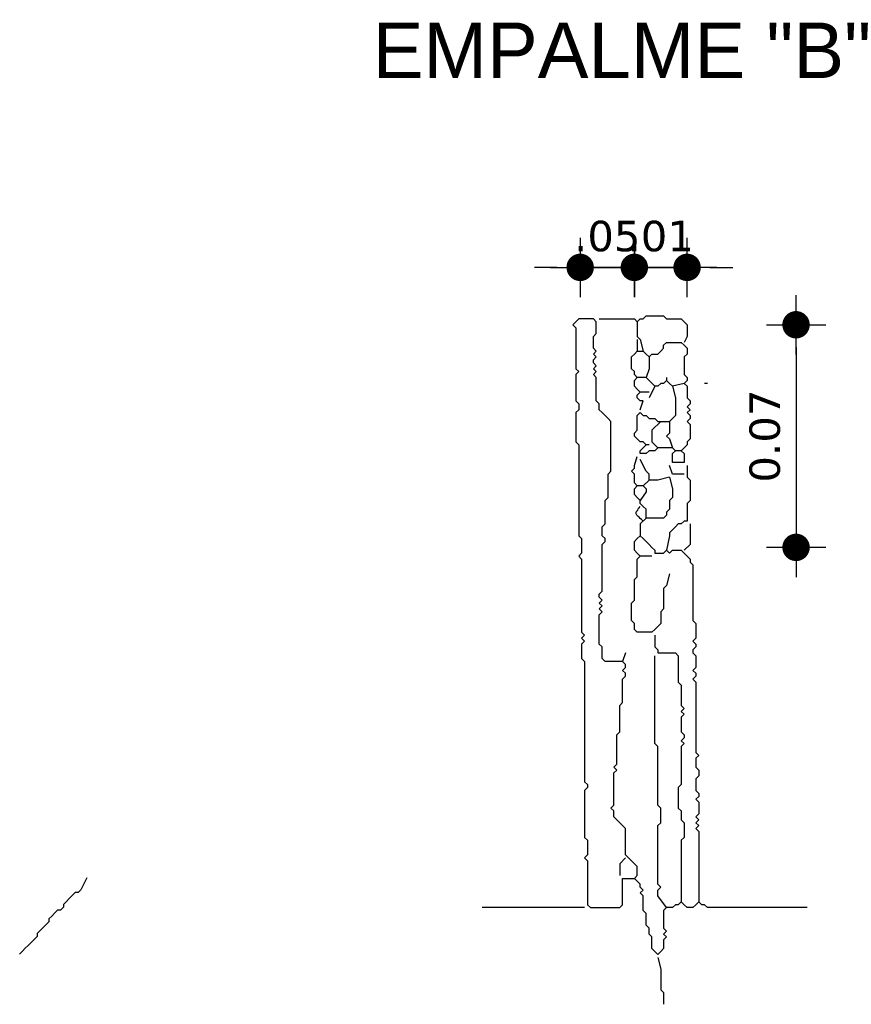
# Model space of a CAD drawing. Header units: metres. Extents: x 3221 to 4131, y 3282 to 4239.
# Tile 39 of 84: x 3273.45 to 3275.64, y 4226.82 to 4229.4. Entities that reach past the tile are written whole.
import ezdxf

# ---------------------------------------------------------------- set-up
doc = ezdxf.new("R2010")
doc.units = ezdxf.units.M
doc.layers.add('Cotas', color=7, linetype='Continuous')
doc.styles.get("Standard").update_dxf_attribs({"font": 'arial.ttf'})
doc.styles.add('verdana', font='verdana.ttf')
doc.dimstyles.new('ISO', dxfattribs={"dimtxt": 0.08, "dimasz": 0.06, "dimexe": 0.1, "dimexo": 0.1, "dimgap": 0.04, "dimtad": 1, "dimzin": 1, "dimdsep": 46, "dimtxsty": 'verdana', "dimblk1": 'PAB', "dimblk2": 'PAB', "dimsah": 1, "dimcen": 0, "dimse1": 1, "dimse2": 1, "dimclrd": 7, "dimclre": 8, "dimclrt": 7, "dimadec": 0, "dimazin": 0, "dimtfac": 1, "dimtix": 1, "dimtmove": 0, "dimatfit": 3, "dimldrblk": 'PAB', "dimfxl": 0.1, "dimtvp": 1, "dimtolj": 1, "dimtzin": 1, "dimarcsym": 0})

# ---------------------------------------------------------------- blocks, each defined once
blk = doc.blocks.new('PAB')
at = {"layer": 'Cotas'}
for p, q in [((0, 1.3), (0, -1.3)), ((-1.3, 0), (1.3, 0))]:
    blk.add_line(p, q, dxfattribs=at)
at = {"layer": 'Cotas', "const_width": 0.6}
blk.add_lwpolyline([(-0.3, 0, 1), (0.3, 0, 1)], format="xyb", close=True, dxfattribs=at)
blk = doc.blocks.new('*D1225')
at = {"color": 7, "lineweight": -2, "transparency": 16777216}
for p, q in [((3274.8667, 4228.7526), (3274.8067, 4228.7526)), ((3274.9267, 4228.7526), (3275.069, 4228.7526)), ((3275.129, 4228.7526), (3275.189, 4228.7526))]:
    blk.add_line(p, q, dxfattribs=at)
at = {"layer": 'Defpoints', "color": 0, "transparency": 16777216}
for p in [(3275.069, 4228.7526), (3274.9267, 4228.6173), (3275.069, 4228.6173)]:
    blk.add_point(p, dxfattribs=at)
at = {"color": 7, "lineweight": -2, "transparency": 16777216, "xscale": 0.06, "yscale": 0.06, "zscale": 0.06}
blk.add_blockref('PAB', (3274.9267, 4228.7526), dxfattribs=at)
at = {"color": 7, "lineweight": -2, "transparency": 16777216, "xscale": 0.06, "yscale": 0.06, "zscale": 0.06, "rotation": 180}
blk.add_blockref('PAB', (3275.069, 4228.7526), dxfattribs=at)
at = {"color": 7, "transparency": 16777216, "insert": (3274.9979, 4228.8342), "char_height": 0.08, "attachment_point": 5, "style": 'verdana'}
blk.add_mtext('\\A1;.05', dxfattribs=at)
blk = doc.blocks.new('*D1226')
at = {"color": 7, "lineweight": -2, "transparency": 16777216}
for p, q in [((3275.009, 4228.7526), (3274.949, 4228.7526)), ((3275.069, 4228.7526), (3275.2075, 4228.7526)), ((3275.2675, 4228.7526), (3275.3275, 4228.7526))]:
    blk.add_line(p, q, dxfattribs=at)
at = {"layer": 'Defpoints', "color": 0, "transparency": 16777216}
for p in [(3275.2075, 4228.7526), (3275.069, 4228.6173), (3275.2075, 4228.5865)]:
    blk.add_point(p, dxfattribs=at)
at = {"color": 7, "lineweight": -2, "transparency": 16777216, "xscale": 0.06, "yscale": 0.06, "zscale": 0.06}
blk.add_blockref('PAB', (3275.069, 4228.7526), dxfattribs=at)
at = {"color": 7, "lineweight": -2, "transparency": 16777216, "xscale": 0.06, "yscale": 0.06, "zscale": 0.06, "rotation": 180}
blk.add_blockref('PAB', (3275.2075, 4228.7526), dxfattribs=at)
at = {"color": 7, "transparency": 16777216, "insert": (3275.1382, 4228.8342), "char_height": 0.08, "attachment_point": 5, "style": 'verdana'}
blk.add_mtext('\\A1;.01', dxfattribs=at)
blk = doc.blocks.new('*D1227')
at = {"color": 7, "lineweight": -2, "transparency": 16777216}
blk.add_line((3275.4936, 4228.5419), (3275.4936, 4228.0773), dxfattribs=at)
at = {"layer": 'Defpoints', "color": 0, "transparency": 16777216}
for p in [(3275.2075, 4228.6019), (3275.2075, 4228.0173), (3275.4936, 4228.0173)]:
    blk.add_point(p, dxfattribs=at)
at = {"color": 7, "lineweight": -2, "transparency": 16777216, "xscale": 0.06, "yscale": 0.06, "zscale": 0.06}
for p, rotation in [((3275.4936, 4228.6019), 90), ((3275.4936, 4228.0173), 270)]:
    blk.add_blockref('PAB', p, dxfattribs=dict(at, rotation=rotation))
at = {"color": 7, "transparency": 16777216, "insert": (3275.412, 4228.3096), "char_height": 0.08, "attachment_point": 5, "rotation": 90, "style": 'verdana'}
blk.add_mtext('\\A1;0.07', dxfattribs=at)

msp = doc.modelspace()

# ---------------------------------------------------------------- linework, layer by layer
for points in [[(3274.9767, 4228.6173), (3275.0075, 4228.6173), (3275.0152, 4228.6173), (3275.0229, 4228.6173), (3275.0305, 4228.6173), (3275.0382, 4228.6173), (3275.0459, 4228.6173), (3275.0536, 4228.6173), (3275.0613, 4228.6173), (3275.069, 4228.6173), (3275.0767, 4228.6096), (3275.0844, 4228.6173), (3275.0921, 4228.6173), (3275.0998, 4228.625), (3275.1075, 4228.625), (3275.1152, 4228.625), (3275.1229, 4228.625), (3275.1305, 4228.625), (3275.1382, 4228.625), (3275.1459, 4228.625), (3275.1536, 4228.6173), (3275.1613, 4228.6173), (3275.169, 4228.6173), (3275.1767, 4228.6173), (3275.1844, 4228.6173), (3275.1921, 4228.6173), (3275.1998, 4228.6096), (3275.2075, 4228.6019), (3275.2075, 4228.5942), (3275.2075, 4228.5865), (3275.2075, 4228.5788), (3275.2075, 4228.5711), (3275.1998, 4228.5557)], [(3275.5229, 4227.0711), (3275.4921, 4227.0711), (3275.4844, 4227.0711), (3275.4767, 4227.0711), (3275.469, 4227.0711), (3275.4613, 4227.0711), (3275.4536, 4227.0711), (3275.4459, 4227.0711), (3275.4382, 4227.0711), (3275.4305, 4227.0711), (3275.4229, 4227.0711), (3275.4152, 4227.0711), (3275.4075, 4227.0711), (3275.3998, 4227.0711), (3275.3921, 4227.0711), (3275.3844, 4227.0711), (3275.3767, 4227.0711), (3275.369, 4227.0711), (3275.3613, 4227.0711), (3275.3536, 4227.0711), (3275.3459, 4227.0711), (3275.3382, 4227.0711), (3275.3305, 4227.0711), (3275.3229, 4227.0711), (3275.3152, 4227.0711), (3275.3075, 4227.0711), (3275.2998, 4227.0711), (3275.2921, 4227.0711), (3275.2844, 4227.0711), (3275.2767, 4227.0711), (3275.269, 4227.0711), (3275.2613, 4227.0711), (3275.2536, 4227.0788), (3275.2459, 4227.0788), (3275.2382, 4227.0865), (3275.2305, 4227.0788), (3275.2229, 4227.0711), (3275.2152, 4227.0711), (3275.2075, 4227.0711), (3275.1998, 4227.0788), (3275.1921, 4227.0865), (3275.1844, 4227.0788), (3275.1767, 4227.0788), (3275.169, 4227.0711), (3275.1613, 4227.0711), (3275.1536, 4227.0711), (3275.1459, 4227.0634), (3275.1459, 4227.0557), (3275.1459, 4227.048), (3275.1459, 4227.0403), (3275.1459, 4227.0326), (3275.1459, 4227.025), (3275.1459, 4227.0173), (3275.1536, 4227.0096), (3275.1459, 4227.0019), (3275.1536, 4226.9942), (3275.1459, 4226.9865), (3275.1459, 4226.9788), (3275.1459, 4226.9711), (3275.1459, 4226.9634), (3275.1382, 4226.9557), (3275.1305, 4226.948), (3275.1229, 4226.9557), (3275.1152, 4226.9634), (3275.1152, 4226.9711), (3275.1152, 4226.9788), (3275.1152, 4226.9865), (3275.1152, 4226.9942), (3275.1075, 4227.0019), (3275.1075, 4227.0096), (3275.1075, 4227.0173), (3275.0998, 4227.025), (3275.0998, 4227.0326), (3275.0998, 4227.0403), (3275.0998, 4227.048), (3275.0998, 4227.0557), (3275.0921, 4227.0634), (3275.0921, 4227.0711), (3275.0921, 4227.0788), (3275.0921, 4227.0865), (3275.0921, 4227.0942), (3275.0921, 4227.1019), (3275.0844, 4227.1096), (3275.0921, 4227.1173), (3275.0844, 4227.125), (3275.0844, 4227.1326), (3275.0767, 4227.1403), (3275.069, 4227.148), (3275.0767, 4227.1557), (3275.0767, 4227.1634), (3275.0767, 4227.1711), (3275.0767, 4227.1788), (3275.069, 4227.1865), (3275.0613, 4227.1942), (3275.0536, 4227.2019), (3275.0459, 4227.2096), (3275.0459, 4227.2173), (3275.0459, 4227.225), (3275.0459, 4227.2326), (3275.0459, 4227.2403), (3275.0459, 4227.248), (3275.0459, 4227.2557), (3275.0459, 4227.2634), (3275.0459, 4227.2711), (3275.0459, 4227.2788), (3275.0382, 4227.2865), (3275.0305, 4227.2942), (3275.0229, 4227.3019), (3275.0152, 4227.3096), (3275.0152, 4227.3173), (3275.0152, 4227.325), (3275.0075, 4227.3326), (3275.0152, 4227.3403), (3275.0152, 4227.348), (3275.0152, 4227.3557), (3275.0152, 4227.3634), (3275.0152, 4227.3711), (3275.0152, 4227.3788), (3275.0152, 4227.3865), (3275.0152, 4227.3942), (3275.0152, 4227.4019), (3275.0152, 4227.4096), (3275.0152, 4227.4173), (3275.0152, 4227.425), (3275.0229, 4227.4326), (3275.0152, 4227.4403), (3275.0229, 4227.448), (3275.0229, 4227.4557), (3275.0229, 4227.4634), (3275.0229, 4227.4711), (3275.0229, 4227.4788), (3275.0229, 4227.4865), (3275.0229, 4227.4942), (3275.0229, 4227.5019), (3275.0229, 4227.5096), (3275.0229, 4227.5173), (3275.0229, 4227.525), (3275.0305, 4227.5326), (3275.0305, 4227.5403), (3275.0305, 4227.548), (3275.0305, 4227.5557), (3275.0305, 4227.5634), (3275.0305, 4227.5711), (3275.0305, 4227.5788), (3275.0305, 4227.5865), (3275.0305, 4227.5942), (3275.0305, 4227.6019), (3275.0382, 4227.6096), (3275.0382, 4227.6173), (3275.0382, 4227.625), (3275.0382, 4227.6326), (3275.0382, 4227.6403), (3275.0382, 4227.648), (3275.0382, 4227.6557), (3275.0382, 4227.6634), (3275.0382, 4227.6711), (3275.0459, 4227.6788), (3275.0459, 4227.6865), (3275.0382, 4227.6942), (3275.0459, 4227.7019), (3275.0459, 4227.7096), (3275.0382, 4227.7173), (3275.0305, 4227.7173), (3275.0229, 4227.7173), (3275.0152, 4227.7173), (3275.0075, 4227.7173), (3274.9998, 4227.7173), (3274.9921, 4227.7173), (3274.9844, 4227.725), (3274.9844, 4227.7326), (3274.9844, 4227.7403), (3274.9844, 4227.748), (3274.9844, 4227.7557), (3274.9767, 4227.7634), (3274.9767, 4227.7711), (3274.9767, 4227.7788), (3274.9767, 4227.7865), (3274.9767, 4227.7942), (3274.9767, 4227.8019), (3274.9767, 4227.8096), (3274.9767, 4227.8173), (3274.9767, 4227.825), (3274.9767, 4227.8326), (3274.9767, 4227.8403), (3274.9844, 4227.848), (3274.9767, 4227.8557), (3274.9844, 4227.8634), (3274.9767, 4227.8711), (3274.9844, 4227.8788), (3274.9767, 4227.8865), (3274.9767, 4227.8942), (3274.9844, 4227.9019), (3274.9844, 4227.9096), (3274.9844, 4227.9173), (3274.9844, 4227.925), (3274.9844, 4227.9326), (3274.9844, 4227.9403), (3274.9844, 4227.948), (3274.9844, 4227.9557), (3274.9844, 4227.9634), (3274.9844, 4227.9711), (3274.9844, 4227.9788), (3274.9844, 4227.9865), (3274.9844, 4227.9942), (3274.9844, 4228.0019), (3274.9844, 4228.0096), (3274.9844, 4228.0173), (3274.9844, 4228.025), (3274.9921, 4228.0326), (3274.9921, 4228.0403), (3274.9844, 4228.048), (3274.9844, 4228.0557), (3274.9844, 4228.0634), (3274.9844, 4228.0711), (3274.9921, 4228.0788), (3274.9921, 4228.0865), (3274.9921, 4228.0942), (3274.9921, 4228.1019), (3274.9921, 4228.1096), (3274.9921, 4228.1173), (3274.9921, 4228.125), (3274.9921, 4228.1326), (3274.9921, 4228.1403), (3274.9998, 4228.148), (3274.9998, 4228.1557), (3274.9998, 4228.1634), (3274.9998, 4228.1711), (3274.9998, 4228.1788), (3274.9998, 4228.1865), (3274.9998, 4228.1942), (3274.9998, 4228.2019), (3274.9998, 4228.2096), (3275.0075, 4228.2173), (3275.0075, 4228.225), (3275.0075, 4228.2326), (3275.0075, 4228.2403), (3275.0075, 4228.248), (3275.0075, 4228.2557), (3275.0075, 4228.2634), (3275.0075, 4228.2711), (3275.0075, 4228.2788), (3275.0075, 4228.2865), (3275.0075, 4228.2942), (3275.0075, 4228.3019), (3275.0075, 4228.3096), (3275.0075, 4228.3173), (3275.0075, 4228.325), (3275.0075, 4228.3326), (3275.0075, 4228.3403), (3275.0075, 4228.348), (3274.9998, 4228.3557), (3274.9921, 4228.3634), (3274.9844, 4228.3711), (3274.9767, 4228.3788), (3274.9767, 4228.3865), (3274.9767, 4228.3942), (3274.969, 4228.4019), (3274.969, 4228.4096), (3274.969, 4228.4173), (3274.969, 4228.425), (3274.969, 4228.4326), (3274.969, 4228.4403), (3274.969, 4228.448), (3274.969, 4228.4557), (3274.969, 4228.4634), (3274.9613, 4228.4711), (3274.969, 4228.4788), (3274.9613, 4228.4865), (3274.969, 4228.4942), (3274.9613, 4228.5019), (3274.9613, 4228.5096), (3274.969, 4228.5173), (3274.9613, 4228.525), (3274.969, 4228.5326), (3274.9613, 4228.5403), (3274.9613, 4228.548), (3274.9613, 4228.5557), (3274.9613, 4228.5634), (3274.9613, 4228.5711), (3274.969, 4228.5788), (3274.969, 4228.5865), (3274.969, 4228.5942), (3274.969, 4228.6019), (3274.969, 4228.6096), (3274.9613, 4228.6173), (3274.9536, 4228.6173), (3274.9459, 4228.6173), (3274.9382, 4228.6173), (3274.9305, 4228.6173), (3274.9229, 4228.6173), (3274.9152, 4228.6096), (3274.9075, 4228.6019), (3274.9152, 4228.5942), (3274.9152, 4228.5865), (3274.9152, 4228.5788), (3274.9152, 4228.5711), (3274.9152, 4228.5634), (3274.9152, 4228.5557), (3274.9152, 4228.548), (3274.9152, 4228.5403), (3274.9152, 4228.5326), (3274.9152, 4228.525), (3274.9152, 4228.5173), (3274.9152, 4228.5096), (3274.9152, 4228.5019), (3274.9152, 4228.4942), (3274.9152, 4228.4865), (3274.9229, 4228.4788), (3274.9152, 4228.4711), (3274.9152, 4228.4634), (3274.9152, 4228.4557), (3274.9152, 4228.448), (3274.9152, 4228.4403), (3274.9152, 4228.4326), (3274.9152, 4228.425), (3274.9152, 4228.4173), (3274.9152, 4228.4096), (3274.9152, 4228.4019), (3274.9229, 4228.3942), (3274.9229, 4228.3865), (3274.9229, 4228.3788), (3274.9152, 4228.3711), (3274.9152, 4228.3634), (3274.9152, 4228.3557), (3274.9152, 4228.348), (3274.9152, 4228.3403), (3274.9152, 4228.3326), (3274.9152, 4228.325), (3274.9152, 4228.3173), (3274.9152, 4228.3096), (3274.9152, 4228.3019), (3274.9152, 4228.2942), (3274.9229, 4228.2865), (3274.9229, 4228.2788), (3274.9229, 4228.2711), (3274.9229, 4228.2634), (3274.9229, 4228.2557), (3274.9229, 4228.248), (3274.9229, 4228.2403), (3274.9229, 4228.2326), (3274.9229, 4228.225), (3274.9229, 4228.2173), (3274.9229, 4228.2096), (3274.9229, 4228.2019), (3274.9229, 4228.1942), (3274.9229, 4228.1865), (3274.9229, 4228.1788), (3274.9229, 4228.1711), (3274.9229, 4228.1634), (3274.9229, 4228.1557), (3274.9229, 4228.148), (3274.9229, 4228.1403), (3274.9229, 4228.1326), (3274.9229, 4228.125), (3274.9229, 4228.1173), (3274.9229, 4228.1096), (3274.9229, 4228.1019), (3274.9229, 4228.0942), (3274.9229, 4228.0865), (3274.9229, 4228.0788), (3274.9229, 4228.0711), (3274.9229, 4228.0634), (3274.9229, 4228.0557), (3274.9229, 4228.048), (3274.9305, 4228.0403), (3274.9305, 4228.0326), (3274.9305, 4228.025), (3274.9305, 4228.0173), (3274.9305, 4228.0096), (3274.9305, 4228.0019), (3274.9229, 4227.9942), (3274.9305, 4227.9865), (3274.9305, 4227.9788), (3274.9305, 4227.9711), (3274.9305, 4227.9634), (3274.9305, 4227.9557), (3274.9305, 4227.948), (3274.9305, 4227.9403), (3274.9305, 4227.9326), (3274.9305, 4227.925), (3274.9305, 4227.9173), (3274.9305, 4227.9096), (3274.9305, 4227.9019), (3274.9305, 4227.8942), (3274.9305, 4227.8865), (3274.9305, 4227.8788), (3274.9305, 4227.8711), (3274.9305, 4227.8634), (3274.9305, 4227.8557), (3274.9305, 4227.848), (3274.9305, 4227.8403), (3274.9305, 4227.8326), (3274.9305, 4227.825), (3274.9305, 4227.8173), (3274.9305, 4227.8096), (3274.9305, 4227.8019), (3274.9305, 4227.7942), (3274.9382, 4227.7865), (3274.9305, 4227.7788), (3274.9382, 4227.7711), (3274.9305, 4227.7634), (3274.9305, 4227.7557), (3274.9305, 4227.748), (3274.9305, 4227.7403), (3274.9305, 4227.7326), (3274.9305, 4227.725), (3274.9382, 4227.7173), (3274.9382, 4227.7096), (3274.9382, 4227.7019), (3274.9382, 4227.6942), (3274.9382, 4227.6865), (3274.9382, 4227.6788), (3274.9382, 4227.6711), (3274.9382, 4227.6634), (3274.9382, 4227.6557), (3274.9382, 4227.648), (3274.9382, 4227.6403), (3274.9382, 4227.6326), (3274.9382, 4227.625), (3274.9382, 4227.6173), (3274.9382, 4227.6096), (3274.9382, 4227.6019), (3274.9382, 4227.5942), (3274.9382, 4227.5865), (3274.9382, 4227.5788), (3274.9382, 4227.5711), (3274.9382, 4227.5634), (3274.9382, 4227.5557), (3274.9382, 4227.548), (3274.9382, 4227.5403), (3274.9382, 4227.5326), (3274.9382, 4227.525), (3274.9382, 4227.5173), (3274.9382, 4227.5096), (3274.9382, 4227.5019), (3274.9382, 4227.4942), (3274.9382, 4227.4865), (3274.9382, 4227.4788), (3274.9382, 4227.4711), (3274.9382, 4227.4634), (3274.9382, 4227.4557), (3274.9382, 4227.448), (3274.9382, 4227.4403), (3274.9382, 4227.4326), (3274.9382, 4227.425), (3274.9382, 4227.4173), (3274.9382, 4227.4096), (3274.9382, 4227.4019), (3274.9459, 4227.3942), (3274.9459, 4227.3865), (3274.9382, 4227.3788), (3274.9382, 4227.3711), (3274.9382, 4227.3634), (3274.9382, 4227.3557), (3274.9382, 4227.348), (3274.9382, 4227.3403), (3274.9382, 4227.3326), (3274.9382, 4227.325), (3274.9382, 4227.3173), (3274.9382, 4227.3096), (3274.9382, 4227.3019), (3274.9382, 4227.2942), (3274.9382, 4227.2865), (3274.9382, 4227.2788), (3274.9382, 4227.2711), (3274.9382, 4227.2634), (3274.9382, 4227.2557), (3274.9459, 4227.248), (3274.9459, 4227.2403), (3274.9459, 4227.2326), (3274.9459, 4227.225), (3274.9459, 4227.2173), (3274.9459, 4227.2096), (3274.9382, 4227.2019), (3274.9459, 4227.1942), (3274.9459, 4227.1865), (3274.9459, 4227.1788), (3274.9459, 4227.1711), (3274.9459, 4227.1634), (3274.9459, 4227.1557), (3274.9459, 4227.148), (3274.9459, 4227.1403), (3274.9459, 4227.1326), (3274.9459, 4227.125), (3274.9459, 4227.1173), (3274.9459, 4227.1096), (3274.9459, 4227.1019), (3274.9459, 4227.0942), (3274.9459, 4227.0865), (3274.9459, 4227.0788), (3274.9536, 4227.0711), (3274.9613, 4227.0711), (3274.969, 4227.0711), (3274.9767, 4227.0711), (3274.9844, 4227.0711), (3274.9921, 4227.0711), (3274.9998, 4227.0711), (3275.0075, 4227.0711), (3275.0152, 4227.0711), (3275.0229, 4227.0711), (3275.0305, 4227.0711), (3275.0382, 4227.0788), (3275.0382, 4227.0865), (3275.0382, 4227.0942), (3275.0382, 4227.1019), (3275.0382, 4227.1096), (3275.0382, 4227.1173), (3275.0382, 4227.125), (3275.0382, 4227.1326), (3275.0382, 4227.1403), (3275.0382, 4227.148), (3275.0459, 4227.148), (3275.069, 4227.148)], [(3275.0767, 4228.6096), (3275.0767, 4228.5788), (3275.0767, 4228.5711), (3275.0844, 4228.5634), (3275.0921, 4228.5326)], [(3275.0844, 4228.3788), (3275.0921, 4228.4019), (3275.0844, 4228.4019), (3275.0767, 4228.4096), (3275.0767, 4228.4173), (3275.0844, 4228.425), (3275.0767, 4228.4326), (3275.069, 4228.4403), (3275.069, 4228.448), (3275.069, 4228.4557), (3275.0767, 4228.4634), (3275.069, 4228.4711), (3275.069, 4228.4788), (3275.0613, 4228.4865), (3275.0613, 4228.4942), (3275.0613, 4228.5019), (3275.0613, 4228.5096), (3275.0613, 4228.5173), (3275.069, 4228.525), (3275.0767, 4228.5326), (3275.0844, 4228.5326), (3275.0921, 4228.5326), (3275.0998, 4228.525), (3275.1075, 4228.5173), (3275.1152, 4228.525), (3275.1229, 4228.525), (3275.1305, 4228.525), (3275.1382, 4228.5326), (3275.1459, 4228.5403), (3275.1459, 4228.548), (3275.1536, 4228.5557), (3275.1613, 4228.5557), (3275.169, 4228.5557), (3275.1767, 4228.5557), (3275.1844, 4228.5557), (3275.1921, 4228.5557), (3275.1998, 4228.548), (3275.2075, 4228.5403), (3275.2075, 4228.5326), (3275.2075, 4228.525), (3275.1998, 4228.5173), (3275.1998, 4228.5096), (3275.1998, 4228.5019), (3275.1998, 4228.4942), (3275.1998, 4228.4865), (3275.1998, 4228.4788), (3275.1998, 4228.4711), (3275.2075, 4228.4634), (3275.2075, 4228.4557), (3275.1998, 4228.448), (3275.2075, 4228.4403), (3275.2075, 4228.4326), (3275.2075, 4228.425), (3275.2075, 4228.4173), (3275.2075, 4228.4096), (3275.2152, 4228.4019), (3275.2152, 4228.3942), (3275.2075, 4228.3865), (3275.2152, 4228.3788), (3275.2075, 4228.3711), (3275.2152, 4228.3634), (3275.2152, 4228.3557), (3275.2075, 4228.348), (3275.2152, 4228.3403), (3275.2152, 4228.3326), (3275.2152, 4228.325), (3275.2152, 4228.3173), (3275.2152, 4228.3096), (3275.2152, 4228.3019), (3275.2075, 4228.2942), (3275.2075, 4228.2865), (3275.1998, 4228.2788), (3275.1921, 4228.2711), (3275.1998, 4228.2634), (3275.1998, 4228.2557), (3275.1998, 4228.248), (3275.1998, 4228.2403), (3275.1921, 4228.2403), (3275.1844, 4228.2403), (3275.1767, 4228.2403), (3275.169, 4228.2403), (3275.169, 4228.248), (3275.169, 4228.2557), (3275.169, 4228.2634), (3275.1767, 4228.2711), (3275.169, 4228.2788), (3275.1613, 4228.2788), (3275.1536, 4228.2788), (3275.1459, 4228.2788), (3275.1382, 4228.2788), (3275.1305, 4228.2788), (3275.1229, 4228.2711), (3275.1152, 4228.2711), (3275.1075, 4228.2711), (3275.0998, 4228.2634), (3275.0921, 4228.2634), (3275.0844, 4228.2634), (3275.0844, 4228.2711), (3275.0921, 4228.2788), (3275.0998, 4228.2865), (3275.0921, 4228.2942), (3275.0844, 4228.2942), (3275.0767, 4228.3019), (3275.069, 4228.3096), (3275.069, 4228.3173), (3275.0767, 4228.325), (3275.0767, 4228.3326), (3275.0767, 4228.3403), (3275.0767, 4228.348), (3275.0767, 4228.3557), (3275.0767, 4228.3634), (3275.0844, 4228.3711), (3275.0921, 4228.3634), (3275.0998, 4228.3634), (3275.1075, 4228.3557), (3275.1152, 4228.3557), (3275.1229, 4228.3557), (3275.1305, 4228.348), (3275.1382, 4228.348), (3275.1459, 4228.348), (3275.1536, 4228.348), (3275.1613, 4228.348), (3275.1613, 4228.3403), (3275.1613, 4228.3326), (3275.1613, 4228.325), (3275.1613, 4228.3173), (3275.1536, 4228.3096), (3275.1613, 4228.3019), (3275.169, 4228.2788)], [(3275.0767, 4228.5634), (3275.0767, 4228.5326)], [(3275.1075, 4228.5173), (3275.1075, 4228.5019), (3275.1075, 4228.4942), (3275.1075, 4228.4865), (3275.0998, 4228.4634)], [(3275.1229, 4228.4403), (3275.1075, 4228.4557), (3275.0998, 4228.4634), (3275.0921, 4228.4634), (3275.0767, 4228.4634)], [(3275.1536, 4228.4634), (3275.1536, 4228.4557)], [(3275.1998, 4228.448), (3275.169, 4228.4403), (3275.1613, 4228.448), (3275.1536, 4228.4557), (3275.1459, 4228.448), (3275.1382, 4228.448), (3275.1305, 4228.4403), (3275.1229, 4228.4403), (3275.1075, 4228.4096)], [(3275.169, 4228.4403), (3275.1767, 4228.4096), (3275.1767, 4228.4019), (3275.1767, 4228.3942), (3275.1767, 4228.3865), (3275.1767, 4228.3788), (3275.1767, 4228.3711), (3275.1767, 4228.3634), (3275.1613, 4228.348)], [(3275.2613, 4228.448), (3275.2536, 4228.448)], [(3275.1075, 4228.425), (3275.0844, 4228.425)], [(3275.1382, 4228.348), (3275.1152, 4228.325), (3275.1152, 4228.3173), (3275.1152, 4228.3096), (3275.1152, 4228.3019), (3275.1152, 4228.2942), (3275.1305, 4228.2788)], [(3275.1075, 4228.2865), (3275.0998, 4228.2865)], [(3275.1921, 4228.2711), (3275.1767, 4228.2711)], [(3275.1613, 4228.2019), (3275.169, 4228.1711), (3275.169, 4228.1634), (3275.169, 4228.1557), (3275.169, 4228.148), (3275.1613, 4228.1403), (3275.1613, 4228.1326), (3275.1613, 4228.125), (3275.1613, 4228.1173), (3275.1536, 4228.1096), (3275.1536, 4228.1019), (3275.1459, 4228.0942), (3275.1382, 4228.0942), (3275.1305, 4228.0942), (3275.1229, 4228.0942), (3275.1152, 4228.0942), (3275.1075, 4228.0942), (3275.0998, 4228.0942), (3275.0998, 4228.1019), (3275.0998, 4228.1096), (3275.0998, 4228.1173), (3275.0921, 4228.125), (3275.0844, 4228.1326), (3275.0844, 4228.1403), (3275.0767, 4228.148), (3275.069, 4228.1557), (3275.069, 4228.1634), (3275.069, 4228.1711), (3275.0767, 4228.1788), (3275.069, 4228.1865), (3275.069, 4228.1942), (3275.069, 4228.2019), (3275.069, 4228.2096), (3275.0613, 4228.2173), (3275.069, 4228.225), (3275.069, 4228.2326), (3275.0767, 4228.2557)], [(3275.1613, 4228.2019), (3275.1305, 4228.1942), (3275.1229, 4228.1942), (3275.1152, 4228.1942), (3275.1075, 4228.1942), (3275.1075, 4228.2019), (3275.1075, 4228.2096), (3275.0998, 4228.2173), (3275.0844, 4228.248)], [(3275.2075, 4228.2326), (3275.2075, 4228.2019), (3275.2152, 4228.1942), (3275.2152, 4228.1865), (3275.2152, 4228.1788), (3275.2152, 4228.1711), (3275.2152, 4228.1634), (3275.2152, 4228.1557), (3275.2152, 4228.148), (3275.2152, 4228.1403), (3275.2075, 4228.1326), (3275.2075, 4228.125), (3275.2075, 4228.1173), (3275.2075, 4228.1096), (3275.2075, 4228.1019), (3275.2075, 4228.0942), (3275.2075, 4228.0865), (3275.1998, 4228.0865), (3275.1921, 4228.0788), (3275.1844, 4228.0788), (3275.1767, 4228.0711), (3275.169, 4228.0634), (3275.1613, 4228.0557), (3275.1613, 4228.048), (3275.1536, 4228.0096)], [(3275.1998, 4228.2096), (3275.1844, 4228.2096), (3275.1767, 4228.2096), (3275.169, 4228.2096), (3275.1613, 4228.2326)], [(3275.0921, 4228.1788), (3275.0767, 4228.1788)], [(3275.1075, 4228.1942), (3275.0921, 4228.1788), (3275.0998, 4228.1711), (3275.0998, 4228.1634), (3275.0844, 4228.1403)], [(3275.0921, 4228.0865), (3275.0882, 4228.0903), (3275.0844, 4228.0929), (3275.0818, 4228.0968), (3275.0793, 4228.098), (3275.0754, 4228.1019), (3275.0741, 4228.1057), (3275.0741, 4228.1096), (3275.0754, 4228.1134), (3275.078, 4228.1147), (3275.0793, 4228.1185), (3275.0818, 4228.1211), (3275.0844, 4228.125)], [(3275.0998, 4228.0942), (3275.0844, 4228.0788), (3275.0844, 4228.0711), (3275.0844, 4228.0634), (3275.0844, 4228.048)], [(3275.2152, 4228.0788), (3275.2152, 4228.0557), (3275.2152, 4228.048), (3275.2152, 4228.0403), (3275.2152, 4228.0326), (3275.2152, 4228.025), (3275.1998, 4228.0096)], [(3275.1613, 4227.948), (3275.1536, 4227.9173), (3275.1459, 4227.9096), (3275.1459, 4227.9019), (3275.1459, 4227.8942), (3275.1459, 4227.8865), (3275.1459, 4227.8788), (3275.1459, 4227.8711), (3275.1459, 4227.8634), (3275.1459, 4227.8557), (3275.1382, 4227.848), (3275.1382, 4227.8403), (3275.1382, 4227.8326), (3275.1382, 4227.825), (3275.1382, 4227.8173), (3275.1305, 4227.8096), (3275.1229, 4227.8019), (3275.1152, 4227.7942), (3275.1075, 4227.7942), (3275.0998, 4227.7942), (3275.0921, 4227.7942), (3275.0844, 4227.7942), (3275.0767, 4227.7942), (3275.069, 4227.8019), (3275.069, 4227.8096), (3275.069, 4227.8173), (3275.0613, 4227.825), (3275.0613, 4227.8326), (3275.0613, 4227.8403), (3275.0613, 4227.848), (3275.0613, 4227.8557), (3275.0613, 4227.8634), (3275.0613, 4227.8711), (3275.069, 4227.8788), (3275.069, 4227.8865), (3275.069, 4227.8942), (3275.069, 4227.9019), (3275.069, 4227.9096), (3275.069, 4227.9173), (3275.069, 4227.925), (3275.069, 4227.9326), (3275.0767, 4227.9403), (3275.0767, 4227.948), (3275.0767, 4227.9557), (3275.0767, 4227.9634), (3275.0767, 4227.9711), (3275.0767, 4227.9788), (3275.0767, 4227.9865), (3275.0844, 4227.9942), (3275.0767, 4228.0019), (3275.069, 4228.0096), (3275.069, 4228.0173), (3275.069, 4228.025), (3275.069, 4228.0326), (3275.0767, 4228.0403), (3275.0844, 4228.048), (3275.0921, 4228.0403), (3275.0998, 4228.0326), (3275.1075, 4228.025), (3275.1152, 4228.0173), (3275.1229, 4228.0096), (3275.1229, 4228.0019), (3275.1305, 4228.0019), (3275.1382, 4228.0019), (3275.1459, 4228.0019), (3275.1536, 4228.0096), (3275.1613, 4228.0019), (3275.169, 4228.0096), (3275.1767, 4228.0096), (3275.1844, 4228.0096), (3275.1921, 4228.0096), (3275.1998, 4228.0019), (3275.2075, 4227.9942), (3275.2152, 4227.9865), (3275.2152, 4227.9788), (3275.2229, 4227.9711), (3275.2229, 4227.9634), (3275.2229, 4227.9557), (3275.2229, 4227.948), (3275.2229, 4227.9403), (3275.2229, 4227.9326), (3275.2229, 4227.925), (3275.2229, 4227.9173), (3275.2229, 4227.9096), (3275.2229, 4227.9019), (3275.2229, 4227.8942), (3275.2229, 4227.8865), (3275.2229, 4227.8788), (3275.2229, 4227.8711), (3275.2229, 4227.8634), (3275.2229, 4227.8557), (3275.2229, 4227.848), (3275.2229, 4227.8403), (3275.2229, 4227.8326), (3275.2229, 4227.825), (3275.2305, 4227.8173), (3275.2305, 4227.8096), (3275.2305, 4227.8019), (3275.2305, 4227.7942), (3275.2305, 4227.7865), (3275.2305, 4227.7788), (3275.2229, 4227.7711), (3275.2305, 4227.7634), (3275.2305, 4227.7557), (3275.2229, 4227.748), (3275.2229, 4227.7403), (3275.2305, 4227.7326), (3275.2305, 4227.725), (3275.2305, 4227.7173), (3275.2305, 4227.7096), (3275.2305, 4227.7019), (3275.2229, 4227.6942), (3275.2305, 4227.6865), (3275.2305, 4227.6788), (3275.2229, 4227.6711), (3275.2305, 4227.6634), (3275.2305, 4227.6557), (3275.2305, 4227.648), (3275.2305, 4227.6403), (3275.2305, 4227.6326), (3275.2305, 4227.625), (3275.2305, 4227.6173), (3275.2305, 4227.6096), (3275.2305, 4227.6019), (3275.2305, 4227.5942), (3275.2305, 4227.5865), (3275.2305, 4227.5788), (3275.2305, 4227.5711), (3275.2305, 4227.5634), (3275.2305, 4227.5557), (3275.2305, 4227.548), (3275.2305, 4227.5403), (3275.2305, 4227.5326), (3275.2305, 4227.525), (3275.2305, 4227.5173), (3275.2305, 4227.5096), (3275.2305, 4227.5019), (3275.2305, 4227.4942), (3275.2305, 4227.4865), (3275.2305, 4227.4788), (3275.2382, 4227.4711), (3275.2305, 4227.4634), (3275.2305, 4227.4557), (3275.2305, 4227.448), (3275.2305, 4227.4403), (3275.2382, 4227.4326), (3275.2382, 4227.425), (3275.2382, 4227.4173), (3275.2305, 4227.4096), (3275.2305, 4227.4019), (3275.2305, 4227.3942), (3275.2305, 4227.3865), (3275.2305, 4227.3788), (3275.2382, 4227.3711), (3275.2382, 4227.3634), (3275.2305, 4227.3557), (3275.2382, 4227.348), (3275.2382, 4227.3403), (3275.2382, 4227.3326), (3275.2382, 4227.325), (3275.2382, 4227.3173), (3275.2305, 4227.3096), (3275.2382, 4227.3019), (3275.2305, 4227.2942), (3275.2382, 4227.2865), (3275.2305, 4227.2788), (3275.2382, 4227.2711), (3275.2382, 4227.2634), (3275.2382, 4227.2557), (3275.2382, 4227.248), (3275.2382, 4227.2403), (3275.2382, 4227.2326), (3275.2382, 4227.225), (3275.2382, 4227.2173), (3275.2382, 4227.2096), (3275.2382, 4227.2019), (3275.2382, 4227.1942), (3275.2382, 4227.1865), (3275.2382, 4227.1788), (3275.2382, 4227.1711), (3275.2382, 4227.1634), (3275.2382, 4227.1557), (3275.2382, 4227.148), (3275.2382, 4227.1403), (3275.2382, 4227.1326), (3275.2382, 4227.125), (3275.2382, 4227.1173), (3275.2382, 4227.1096), (3275.2382, 4227.0865)], [(3275.1152, 4227.9942), (3275.0844, 4227.9942)], [(3275.1229, 4227.7865), (3275.1229, 4227.7557), (3275.1305, 4227.748), (3275.1305, 4227.7403), (3275.1382, 4227.7403), (3275.1459, 4227.7403), (3275.1536, 4227.7403), (3275.1613, 4227.7403), (3275.169, 4227.7403), (3275.1767, 4227.7403), (3275.1844, 4227.7326), (3275.1844, 4227.725), (3275.1844, 4227.7173), (3275.1844, 4227.7096), (3275.1844, 4227.7019), (3275.1844, 4227.6942), (3275.1844, 4227.6865), (3275.1844, 4227.6788), (3275.1844, 4227.6711), (3275.1844, 4227.6634), (3275.1921, 4227.6557), (3275.1921, 4227.648), (3275.1921, 4227.6403), (3275.1921, 4227.6326), (3275.1921, 4227.625), (3275.1921, 4227.6173), (3275.1921, 4227.6096), (3275.1921, 4227.6019), (3275.1998, 4227.5942), (3275.1921, 4227.5865), (3275.1998, 4227.5788), (3275.1921, 4227.5711), (3275.1921, 4227.5634), (3275.1921, 4227.5557), (3275.1921, 4227.548), (3275.1921, 4227.5403), (3275.1921, 4227.5326), (3275.1998, 4227.525), (3275.1998, 4227.5173), (3275.1921, 4227.5096), (3275.1998, 4227.5019), (3275.1921, 4227.4942), (3275.1921, 4227.4865), (3275.1921, 4227.4788), (3275.1921, 4227.4711), (3275.1921, 4227.4634), (3275.1921, 4227.4557), (3275.1921, 4227.448), (3275.1921, 4227.4403), (3275.1921, 4227.4326), (3275.1921, 4227.425), (3275.1921, 4227.4173), (3275.1921, 4227.4096), (3275.1921, 4227.4019), (3275.1921, 4227.3942), (3275.1844, 4227.3865), (3275.1844, 4227.3788), (3275.1844, 4227.3711), (3275.1844, 4227.3634), (3275.1844, 4227.3557), (3275.1844, 4227.348), (3275.1844, 4227.3403), (3275.1844, 4227.3326), (3275.1921, 4227.325), (3275.1921, 4227.3173), (3275.1921, 4227.3096), (3275.1921, 4227.3019), (3275.1998, 4227.2942), (3275.1998, 4227.2865), (3275.1998, 4227.2788), (3275.1998, 4227.2711), (3275.1998, 4227.2634), (3275.1998, 4227.2557), (3275.1921, 4227.248), (3275.1921, 4227.2403), (3275.1921, 4227.2326), (3275.1921, 4227.225), (3275.1921, 4227.2173), (3275.1921, 4227.2096), (3275.1921, 4227.2019), (3275.1921, 4227.1942), (3275.1921, 4227.1865), (3275.1921, 4227.1788), (3275.1921, 4227.1711), (3275.1921, 4227.1634), (3275.1921, 4227.1557), (3275.1921, 4227.148), (3275.1921, 4227.1403), (3275.1921, 4227.1326), (3275.1921, 4227.125), (3275.1921, 4227.1173), (3275.1921, 4227.1096), (3275.1921, 4227.0865)], [(3275.0459, 4227.7403), (3275.0382, 4227.7173)], [(3275.1536, 4227.0711), (3275.1305, 4227.1019), (3275.1305, 4227.1096), (3275.1305, 4227.1173), (3275.1382, 4227.125), (3275.1305, 4227.1326), (3275.1305, 4227.1403), (3275.1305, 4227.148), (3275.1305, 4227.1557), (3275.1305, 4227.1634), (3275.1305, 4227.1711), (3275.1305, 4227.1788), (3275.1305, 4227.1865), (3275.1305, 4227.1942), (3275.1305, 4227.2019), (3275.1305, 4227.2096), (3275.1305, 4227.2173), (3275.1305, 4227.225), (3275.1305, 4227.2326), (3275.1305, 4227.2403), (3275.1305, 4227.248), (3275.1305, 4227.2557), (3275.1305, 4227.2634), (3275.1305, 4227.2711), (3275.1305, 4227.2788), (3275.1305, 4227.2865), (3275.1382, 4227.2942), (3275.1382, 4227.3019), (3275.1382, 4227.3096), (3275.1382, 4227.3173), (3275.1382, 4227.325), (3275.1382, 4227.3326), (3275.1305, 4227.3403), (3275.1305, 4227.348), (3275.1305, 4227.3557), (3275.1305, 4227.3634), (3275.1305, 4227.3711), (3275.1305, 4227.3788), (3275.1305, 4227.3865), (3275.1305, 4227.3942), (3275.1305, 4227.4019), (3275.1305, 4227.4096), (3275.1305, 4227.4173), (3275.1305, 4227.425), (3275.1305, 4227.4326), (3275.1305, 4227.4403), (3275.1305, 4227.448), (3275.1305, 4227.4557), (3275.1305, 4227.4634), (3275.1305, 4227.4711), (3275.1305, 4227.4788), (3275.1305, 4227.4865), (3275.1305, 4227.4942), (3275.1229, 4227.5019), (3275.1229, 4227.5096), (3275.1229, 4227.5173), (3275.1229, 4227.525), (3275.1229, 4227.5326), (3275.1229, 4227.5403), (3275.1229, 4227.548), (3275.1229, 4227.5557), (3275.1229, 4227.5634), (3275.1229, 4227.5711), (3275.1229, 4227.5788), (3275.1229, 4227.5865), (3275.1229, 4227.5942), (3275.1229, 4227.6019), (3275.1229, 4227.6096), (3275.1229, 4227.6173), (3275.1229, 4227.625), (3275.1229, 4227.6326), (3275.1229, 4227.6403), (3275.1229, 4227.648), (3275.1229, 4227.6557), (3275.1229, 4227.6634), (3275.1229, 4227.6711), (3275.1229, 4227.6788), (3275.1229, 4227.6865), (3275.1229, 4227.6942), (3275.1229, 4227.7019), (3275.1229, 4227.7326)], [(3275.0459, 4227.2019), (3275.0305, 4227.1865), (3275.0305, 4227.1788), (3275.0305, 4227.1711), (3275.0305, 4227.1557)], [(3273.6311, 4227.149), (3273.6158, 4227.1183), (3273.6081, 4227.1106), (3273.6004, 4227.1106), (3273.5927, 4227.1029), (3273.585, 4227.0952), (3273.5773, 4227.0875), (3273.5696, 4227.0798), (3273.5696, 4227.0721), (3273.5619, 4227.0644), (3273.5542, 4227.0644), (3273.5465, 4227.0567), (3273.5388, 4227.049), (3273.5311, 4227.0413), (3273.5311, 4227.0336), (3273.5235, 4227.0259), (3273.5158, 4227.0183), (3273.5081, 4227.0106), (3273.5004, 4227.0029), (3273.5004, 4226.9952), (3273.4927, 4226.9875), (3273.485, 4226.9798), (3273.4773, 4226.9721), (3273.4696, 4226.9644), (3273.4619, 4226.9567), (3273.4542, 4226.949)], [(3274.9382, 4227.0711), (3274.9075, 4227.0711), (3274.8998, 4227.0711), (3274.8921, 4227.0711), (3274.8844, 4227.0711), (3274.8767, 4227.0711), (3274.869, 4227.0711), (3274.8613, 4227.0711), (3274.8536, 4227.0711), (3274.8459, 4227.0711), (3274.8382, 4227.0711), (3274.8305, 4227.0711), (3274.8229, 4227.0711), (3274.8152, 4227.0711), (3274.8075, 4227.0711), (3274.7998, 4227.0711), (3274.7921, 4227.0711), (3274.7844, 4227.0711), (3274.7767, 4227.0711), (3274.769, 4227.0711), (3274.7613, 4227.0711), (3274.7536, 4227.0711), (3274.7459, 4227.0711), (3274.7382, 4227.0711), (3274.7305, 4227.0711), (3274.7229, 4227.0711), (3274.7152, 4227.0711), (3274.7075, 4227.0711), (3274.669, 4227.0711)], [(3275.1305, 4226.9403), (3275.1382, 4226.9096), (3275.1382, 4226.9019), (3275.1382, 4226.8942), (3275.1382, 4226.8865), (3275.1382, 4226.8788), (3275.1382, 4226.8711), (3275.1382, 4226.8634), (3275.1382, 4226.8557), (3275.1459, 4226.848), (3275.1459, 4226.8403), (3275.1459, 4226.8326), (3275.1459, 4226.8173)]]:
    msp.add_lwpolyline(points)

# ---------------------------------------------------------------- texts
at = {"insert": (3274.3815, 4229.3955), "char_height": 0.145723, "attachment_point": 1}
msp.add_mtext_dynamic_manual_height_columns('EMPALME "B"', width=2.52423, gutter_width=12.5, heights=[0], dxfattribs=at)

# ---------------------------------------------------------------- dimensions: what is measured, and where the dimension line sits
at = {"color": 1}
for base, p1, p2, text, override, picture, middle in [((3275.069, 4228.7526), (3274.9267, 4228.6173), (3275.069, 4228.6173), '.05', {"dimarcsym": 2}, '*D1225', (3274.9979, 4228.8342)), ((3275.2075, 4228.7526), (3275.069, 4228.6173), (3275.2075, 4228.5865), '.01', {"dimtmove": 1, "dimarcsym": 2}, '*D1226', (3275.1382, 4228.8342))]:
    dim = msp.add_linear_dim(base=base, p1=p1, p2=p2, text=text, dimstyle='ISO', override=override, dxfattribs=at)
    dim.commit()
    dim.dimension.update_dxf_attribs({"geometry": picture, "text_midpoint": middle})
dim = msp.add_linear_dim(base=(3275.4936, 4228.0173), p1=(3275.2075, 4228.6019), p2=(3275.2075, 4228.0173), angle=90, text='0.07', dimstyle='ISO', override={"dimarcsym": 2}, dxfattribs=at)
dim.commit()
dim.dimension.update_dxf_attribs({"geometry": '*D1227', "text_midpoint": (3275.412, 4228.3096)})

doc.saveas('drawing.dxf')
